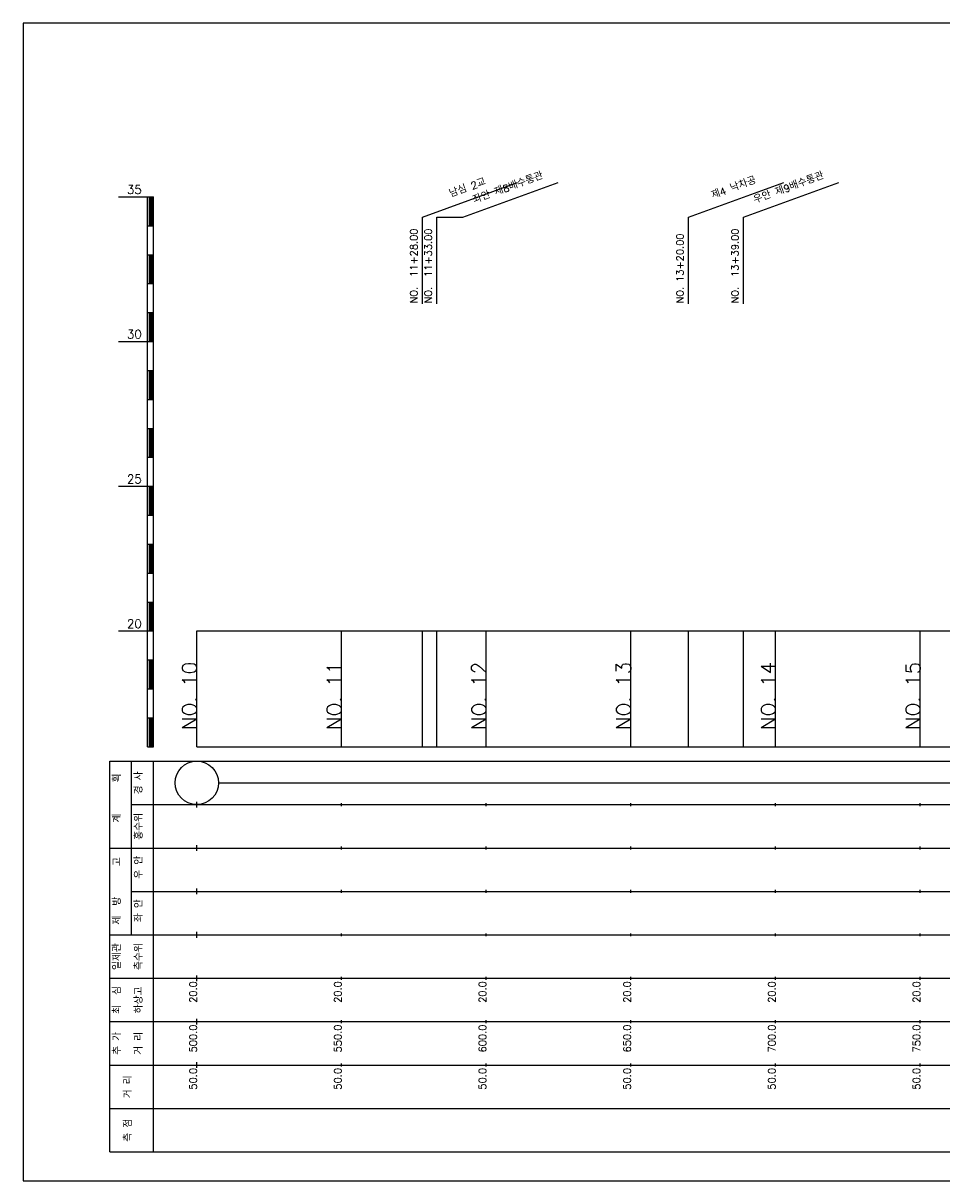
# Model space of a CAD drawing. Extents: x 50 to 685, y -2 to 1891.
# Tile 3 of 8: x 50 to 367, y 525 to 925. Entities that reach past the tile are written whole.
import ezdxf
from ezdxf.enums import TextEntityAlignment as Align

# ---------------------------------------------------------------- set-up
doc = ezdxf.new("R2010")
doc.units = 0
doc.header["$LTSCALE"] = 5
for name, color, linetype in [('BOX', 5, 'CONTINUOUS'), ('DT1', 3, 'CONTINUOUS'), ('LT1', 4, 'CONTINUOUS'), ('ST1', 7, 'CONTINUOUS')]:
    doc.layers.add(name, color=color, linetype=linetype)
doc.styles.add('GHS', font='ROMANS.shx', dxfattribs={"bigfont": 'GHS.shx'})

msp = doc.modelspace()

# ---------------------------------------------------------------- linework, layer by layer
at = {"layer": 'BOX'}
msp.add_lwpolyline([(50, 525), (650, 525), (650, 925), (50, 925), (50, 525)], dxfattribs=at)
at = {"layer": 'DT1', "linetype": 'CONTINUOUS'}
msp.add_line((193, 858), (201.97, 858), dxfattribs=at)
at = {"layer": 'DT1'}
for p, q in [((110, 704.33), (110, 706.33)), ((160, 704.83), (160, 705.83)), ((210, 704.83), (210, 705.83)), ((260, 704.83), (260, 705.83)), ((310, 704.83), (310, 705.83)), ((360, 704.83), (360, 705.83))]:
    msp.add_line(p, q, dxfattribs=at)
at = {"layer": 'LT1', "linetype": 'CONTINUOUS'}
for p, q in [((188, 858), (220.89, 869.97)), ((201.97, 858), (234.86, 869.97)), ((280, 858), (312.89, 869.97)), ((299, 858), (331.89, 869.97)), ((188, 828), (188, 858)), ((193, 828), (193, 858)), ((280, 828), (280, 858)), ((299, 828), (299, 858))]:
    msp.add_line(p, q, dxfattribs=at)
at = {"layer": 'LT1'}
for p, q in [((83, 865), (93, 865)), ((93, 675), (93, 865)), ((93, 865), (95, 865)), ((93.5, 864.8), (93.5, 855.2)), ((94, 864.8), (94, 855.2)), ((94.5, 864.8), (94.5, 855.2)), ((95, 675), (95, 865)), ((93, 855), (95, 855)), ((93, 845), (95, 845)), ((93.5, 844.8), (93.5, 835.2)), ((94, 844.8), (94, 835.2)), ((94.5, 844.8), (94.5, 835.2)), ((93, 835), (95, 835)), ((93, 825), (95, 825)), ((93.5, 824.8), (93.5, 815.2)), ((94, 824.8), (94, 815.2)), ((94.5, 824.8), (94.5, 815.2)), ((83, 815), (93, 815)), ((93, 815), (95, 815)), ((93, 805), (95, 805)), ((93.5, 804.8), (93.5, 795.2)), ((94, 804.8), (94, 795.2)), ((94.5, 804.8), (94.5, 795.2)), ((93, 795), (95, 795)), ((93, 785), (95, 785)), ((93.5, 784.8), (93.5, 775.2)), ((94, 784.8), (94, 775.2)), ((94.5, 784.8), (94.5, 775.2)), ((93, 775), (95, 775)), ((83, 765), (93, 765)), ((93, 765), (95, 765)), ((93.5, 764.8), (93.5, 755.2)), ((94, 764.8), (94, 755.2)), ((94.5, 764.8), (94.5, 755.2)), ((93, 755), (95, 755)), ((93, 745), (95, 745)), ((93.5, 744.8), (93.5, 735.2)), ((94, 744.8), (94, 735.2)), ((94.5, 744.8), (94.5, 735.2)), ((93, 735), (95, 735)), ((93, 725), (95, 725)), ((93.5, 724.8), (93.5, 715.2)), ((94, 724.8), (94, 715.2)), ((94.5, 724.8), (94.5, 715.2)), ((83, 715), (93, 715)), ((93, 715), (95, 715)), ((110, 675), (110, 715)), ((160, 675), (160, 715)), ((188, 675), (188, 715)), ((193, 675), (193, 715)), ((210, 675), (210, 715)), ((260, 675), (260, 715)), ((280, 675), (280, 715)), ((299, 675), (299, 715)), ((310, 675), (310, 715)), ((360, 675), (360, 715)), ((93, 705), (95, 705)), ((93.5, 704.8), (93.5, 695.2)), ((94, 704.8), (94, 695.2)), ((94.5, 704.8), (94.5, 695.2)), ((93, 695), (95, 695)), ((93, 685), (95, 685)), ((93.5, 684.8), (93.5, 675.2)), ((94, 684.8), (94, 675.2)), ((94.5, 684.8), (94.5, 675.2)), ((93, 675), (95, 675)), ((110, 675), (610, 675)), ((110, 654), (110, 656)), ((160, 654.5), (160, 655.5)), ((210, 654.5), (210, 655.5)), ((260, 654.5), (260, 655.5)), ((310, 654.5), (310, 655.5)), ((360, 654.5), (360, 655.5)), ((110, 639), (110, 641)), ((160, 639.5), (160, 640.5)), ((210, 639.5), (210, 640.5)), ((260, 639.5), (260, 640.5)), ((310, 639.5), (310, 640.5)), ((360, 639.5), (360, 640.5)), ((110, 624), (110, 626)), ((160, 624.5), (160, 625.5)), ((210, 624.5), (210, 625.5)), ((260, 624.5), (260, 625.5)), ((310, 624.5), (310, 625.5)), ((360, 624.5), (360, 625.5)), ((110, 609), (110, 611)), ((160, 609.5), (160, 610.5)), ((210, 609.5), (210, 610.5)), ((260, 609.5), (260, 610.5)), ((310, 609.5), (310, 610.5)), ((360, 609.5), (360, 610.5)), ((110, 594), (110, 596)), ((160, 594.5), (160, 595.5)), ((210, 594.5), (210, 595.5)), ((260, 594.5), (260, 595.5)), ((310, 594.5), (310, 595.5)), ((360, 594.5), (360, 595.5)), ((110, 579), (110, 581)), ((160, 579.5), (160, 580.5)), ((210, 579.5), (210, 580.5)), ((260, 579.5), (260, 580.5)), ((310, 579.5), (310, 580.5)), ((360, 579.5), (360, 580.5)), ((110, 564), (110, 566)), ((160, 564.5), (160, 565.5)), ((210, 564.5), (210, 565.5)), ((260, 564.5), (260, 565.5)), ((310, 564.5), (310, 565.5)), ((360, 564.5), (360, 565.5))]:
    msp.add_line(p, q, dxfattribs=at)
msp.add_lwpolyline([(110, 715), (160, 715), (210, 715), (260, 715), (310, 715), (360, 715), (410, 715), (460, 715), (510, 715), (560, 715), (610, 715)], dxfattribs=at)
at = {"layer": 'ST1'}
for p, q in [((80, 535), (80, 670)), ((80, 670), (623, 670)), ((87.5, 640), (87.5, 670)), ((95, 535), (95, 670)), ((87.5, 655), (623, 655)), ((80, 640), (623, 640)), ((87.5, 610), (87.5, 640)), ((87.5, 625), (623, 625)), ((80, 610), (623, 610)), ((80, 595), (623, 595)), ((80, 580), (623, 580)), ((80, 565), (623, 565)), ((80, 550), (623, 550)), ((80, 535), (623, 535))]:
    msp.add_line(p, q, dxfattribs=at)
at = {"layer": 'ST1', "linetype": 'CONTINUOUS'}
msp.add_line((117.5, 662.5), (602.5, 662.5), dxfattribs=at)
msp.add_circle((110, 662.5), 7.5, dxfattribs=at)

# ---------------------------------------------------------------- texts
at = {"layer": 'DT1', "linetype": 'CONTINUOUS', "style": 'GHS'}
for s, rotation, p in [('좌안 제8배수통관', 20, (217.97, 866.99)), ('우안 제9배수통관', 20, (315, 866.99)), ('남심 2교', 20, (204, 866.99)), ('제4 낙차공', 20, (296, 866.99)), ('  획', 90, (83.75, 662.5)), ('경 사', 90, (91.25, 662.5)), ('   계', 90, (83.75, 647.5)), ('홍수위', 90, (91.25, 647.5)), (' 우 안', 90, (91.25, 632.5)), ('   고', 90, (83.75, 632.5)), (' 제  방', 90, (83.75, 617.5)), (' 좌 안', 90, (91.25, 617.5)), ('일제관', 90, (83.75, 602.5)), ('측수위', 90, (91.25, 602.5)), ('하상고', 90, (91.25, 587.5)), ('최  심', 90, (83.75, 587.5)), ('추 가', 90, (83.75, 572.5)), ('거 리', 90, (91.25, 572.5)), ('거 리', 90, (87.5, 557.5)), ('측 점', 90, (87.5, 542.5))]:
    msp.add_text(s, height=2.5, rotation=rotation, dxfattribs=at).set_placement(p, align=Align.CENTER)
at = {"layer": 'DT1', "style": 'GHS'}
for s, p in [('35', (91, 866)), ('30', (91, 816)), ('25', (91, 766)), ('20', (91, 716))]:
    msp.add_text(s, height=3, dxfattribs=at).set_placement(p, align=Align.RIGHT)
at = {"layer": 'DT1', "linetype": 'CONTINUOUS', "style": 'GHS'}
for s, p in [('NO.  11+28.00', (186.25, 828.12)), ('NO.  11+33.00', (191.25, 828.12)), ('NO. 13+20.00', (278.25, 828.12)), ('NO.  13+39.00', (297.25, 828.12))]:
    msp.add_text(s, height=2.5, rotation=90, dxfattribs=at).set_placement(p)
at = {"layer": 'DT1', "style": 'GHS'}
for s, height, p in [('NO. 14', 5, (310, 704.33)), ('NO. 10', 5, (110, 704.33)), ('NO. 11', 5, (160, 704.33)), ('NO. 12', 5, (210, 704.33)), ('NO. 13', 5, (260, 704.33)), ('NO. 15', 5, (360, 704.33)), (' 20.0', 2.5, (110, 594)), (' 20.0', 2.5, (160, 594)), (' 20.0', 2.5, (210, 594)), (' 20.0', 2.5, (260, 594)), (' 20.0', 2.5, (310, 594)), (' 20.0', 2.5, (360, 594)), ('   500.0', 2.5, (110, 579)), ('   550.0', 2.5, (160, 579)), ('   600.0', 2.5, (210, 579)), ('   650.0', 2.5, (260, 579)), ('   700.0', 2.5, (310, 579)), ('   750.0', 2.5, (360, 579)), ('  50.0', 2.5, (110, 564)), ('  50.0', 2.5, (160, 564)), ('  50.0', 2.5, (210, 564)), ('  50.0', 2.5, (260, 564)), ('  50.0', 2.5, (310, 564)), ('  50.0', 2.5, (360, 564))]:
    msp.add_text(s, height=height, rotation=90, dxfattribs=at).set_placement(p, align=Align.RIGHT)

doc.saveas('drawing.dxf')
